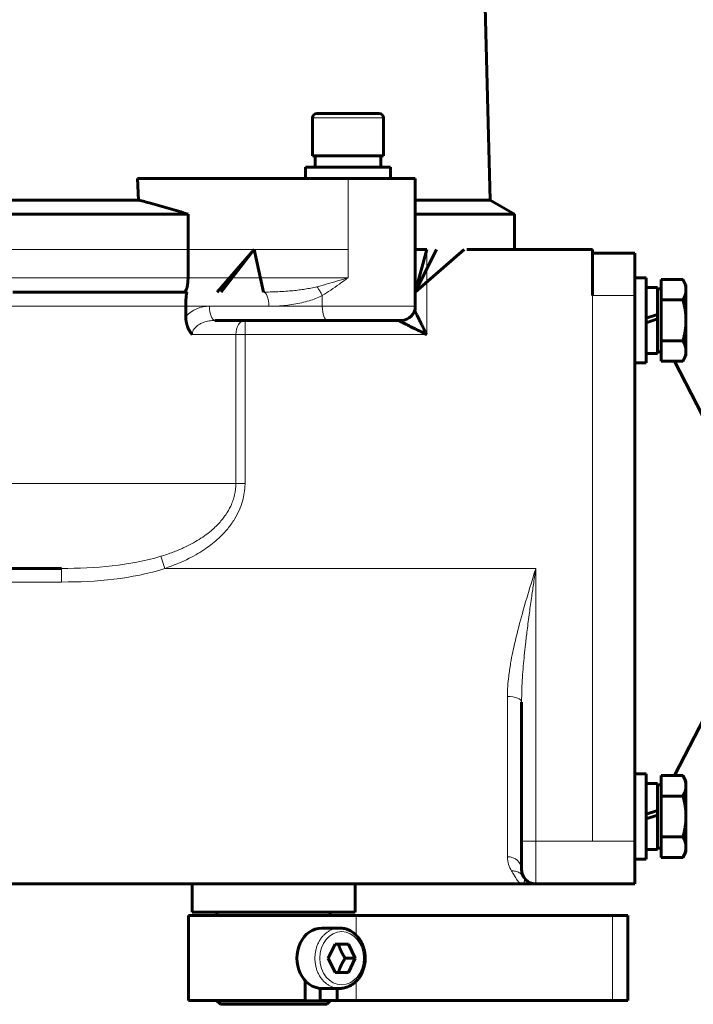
# Model space of a CAD drawing. Header units: millimetres. Extents: x 968 to 1714, y -499 to 290.
# Tile 25 of 27: x 1482 to 1577, y 4 to 143. Entities that reach past the tile are written whole.
import ezdxf

# ---------------------------------------------------------------- set-up
doc = ezdxf.new("R2010")
doc.units = ezdxf.units.MM
doc.linetypes.add('K5LT_BASIC', pattern=[0])
doc.linetypes.add('K5LT_THIN', pattern=[0])
doc.styles.add('KDIMTEXTSTYLE', font='GOST_AU.SHX', dxfattribs={"width": 0.96, "oblique": 15, "height": 5})
doc.styles.add('KTEXTSTYLE', font='GOST_AU.SHX', dxfattribs={"width": 0.96, "height": 5})
doc.dimstyles.new('KDIMSTYLE (1.00)', dxfattribs={"dimtxt": 5, "dimasz": 1, "dimexe": 2, "dimexo": 0, "dimgap": 1, "dimtad": 1, "dimtxsty": 'KDIMTEXTSTYLE', "dimsah": 1, "dimcen": 0, "dimdle": 1, "dimadec": 0, "dimazin": 0, "dimtfac": 0.667, "dimtmove": 0, "dimatfit": 3, "dimfxl": 1, "dimtvp": 1, "dimtolj": 1, "dimtzin": 0, "dimarcsym": 0})

# ---------------------------------------------------------------- blocks, each defined once
blk = doc.blocks.new('D8')
for points in [[(1430.44, 277.23), (1430.94, 277.88), (1425.94, 277.23), (1430.94, 276.57)], [(1619.44, 277.23), (1614.44, 277.88), (1614.94, 277.23), (1614.44, 276.57)]]:
    blk.add_hatch(color=7).paths.add_polyline_path(points)
at = {"color": 7, "linetype": 'K5LT_THIN', "lineweight": 18}
for p, q in [((1425.94, 261), (1425.94, 279.23)), ((1425.94, 277.23), (1430.94, 277.88)), ((1430.94, 277.88), (1430.44, 277.23)), ((1614.94, 277.23), (1614.44, 277.88)), ((1614.44, 277.88), (1619.44, 277.23)), ((1619.44, 121.2), (1619.44, 279.23)), ((1430.94, 276.57), (1425.94, 277.23)), ((1425.94, 277.23), (1619.44, 277.23)), ((1430.44, 277.23), (1430.94, 276.57)), ((1619.44, 277.23), (1614.44, 276.57)), ((1614.44, 276.57), (1614.94, 277.23))]:
    blk.add_line(p, q, dxfattribs=at)
blk.add_wipeout([(1515.83, 278.23), (1515.83, 285.36), (1529, 285.36), (1529, 278.23)])
at = {"color": 7, "insert": (1515.83, 284.76), "char_height": 5, "attachment_point": 1, "style": 'KTEXTSTYLE'}
blk.add_mtext('\\H3.5;\\W0.965;\\Q15;\\Q15;\\H5.00;193,5', dxfattribs=at)
blk = doc.blocks.new('KDIMARROW_01')
blk.add_hatch(color=0).paths.add_polyline_path([(-5, -0.66), (0, 0), (-5, 0.66), (-4.5, 0)])
at = {"color": 0, "linetype": 'K5LT_THIN', "lineweight": 18}
for p, q in [((-4.5, 0), (-5, 0.66)), ((-5, 0.66), (0, 0)), ((0, 0), (-5, -0.66)), ((-5, -0.66), (-4.5, 0)), ((0, 0), (-1, 0))]:
    blk.add_line(p, q, dxfattribs=at)

msp = doc.modelspace()

# ---------------------------------------------------------------- linework, layer by layer
at = {"color": 150, "linetype": 'K5LT_BASIC', "lineweight": 60, "true_color": 0x0080ff}
for p, q in [((1545.672, 225.762), (1548.508, 117.481)), ((1532.84, 129.7), (1524.04, 129.7)), ((1530.94, 129.7), (1532.84, 129.7)), ((1523.44, 129.1), (1523.44, 123.7)), ((1533.44, 129.1), (1533.44, 123.7)), ((1533.44, 123.7), (1523.44, 123.7)), ((1523.79, 122.1), (1523.79, 123.7)), ((1533.09, 122.1), (1533.09, 123.7)), ((1522.44, 120.5), (1522.44, 122.1)), ((1528.44, 122.1), (1522.44, 122.1)), ((1534.44, 122.1), (1528.44, 122.1)), ((1534.44, 120.5), (1534.44, 122.1)), ((1528.44, 120.5), (1498.721, 120.5)), ((1498.892, 117.481), (1498.721, 120.5)), ((1537.94, 120.5), (1528.44, 120.5)), ((1537.94, 110.5), (1537.94, 120.5)), ((1412.987, 117.481), (1498.892, 117.481)), ((1537.94, 117.481), (1548.508, 117.481)), ((1548.508, 117.481), (1551.94, 115.5)), ((1406.02, 115.5), (1505.859, 115.5)), ((1505.859, 110.5), (1505.859, 115.5)), ((1537.94, 110.5), (1537.94, 116.5)), ((1537.94, 115.5), (1551.94, 115.5)), ((1551.94, 110.5), (1551.94, 115.5)), ((1537.94, 110.5), (1537.94, 111.2)), ((1505.859, 106.5), (1505.859, 110.5)), ((1515.213, 110.5), (1509.992, 104.5)), ((1515.213, 110.5), (1510.544, 104.5)), ((1515.213, 110.5), (1516.495, 104.5)), ((1539.541, 110.5), (1537.94, 110.5)), ((1537.94, 110.5), (1537.94, 108.1)), ((1537.94, 110.5), (1537.94, 105.503)), ((1537.94, 104.5), (1544.856, 110.5)), ((1537.94, 104.5), (1540.94, 110.5)), ((1537.94, 104.5), (1539.541, 110.5)), ((1562.94, 110.5), (1545.19, 110.5)), ((1562.94, 110.5), (1562.94, 104)), ((1562.94, 110), (1568.94, 110)), ((1568.94, 104), (1568.94, 110)), ((1537.94, 104.5), (1537.94, 106.498)), ((1537.94, 104.5), (1537.94, 106.497)), ((1537.94, 105.695), (1537.94, 105.697)), ((1537.94, 104.5), (1537.94, 105.697)), ((1537.94, 105.695), (1537.94, 105.693)), ((1537.94, 105.688), (1537.94, 105.695)), ((1537.94, 105.695), (1537.94, 105.695)), ((1537.94, 104.5), (1537.94, 105.695)), ((1537.94, 105.695), (1537.94, 105.695)), ((1537.94, 105.695), (1537.94, 105.612)), ((1537.94, 104.5), (1537.94, 105.693)), ((1537.94, 105.612), (1537.94, 105.688)), ((1537.94, 105.549), (1537.94, 105.645)), ((1537.94, 105.645), (1537.94, 105.549)), ((1537.94, 105.549), (1537.94, 105.612)), ((1537.94, 105.612), (1537.94, 105.549)), ((1568.94, 106.5), (1570.54, 106.5)), ((1570.54, 94.5), (1570.54, 106.5)), ((1572.64, 106.274), (1575.693, 106.274)), ((1572.64, 103.387), (1572.64, 106.274)), ((1576.14, 105.5), (1575.693, 106.274)), ((1575.693, 106.274), (1575.693, 106.273)), ((1481.151, 104.5), (1482.767, 104.5)), ((1482.767, 104.5), (1483.907, 104.5)), ((1483.907, 104.5), (1496.125, 104.5)), ((1496.125, 104.5), (1498.023, 104.5)), ((1498.023, 104.5), (1498.94, 104.5)), ((1498.94, 104.5), (1499.129, 104.5)), ((1499.129, 104.5), (1505.295, 104.5)), ((1505.295, 104.5), (1505.759, 104.5)), ((1537.94, 105.503), (1537.94, 105.549)), ((1537.94, 104.5), (1537.94, 105.549)), ((1537.94, 105.503), (1537.94, 105.549)), ((1537.94, 105.549), (1537.94, 105.503)), ((1537.94, 105.502), (1537.94, 105.503)), ((1537.94, 105.379), (1537.94, 105.502)), ((1537.94, 105.381), (1537.94, 102.5)), ((1537.94, 104.5), (1537.94, 105.379)), ((1537.94, 104.504), (1537.94, 104.509)), ((1537.94, 104.509), (1537.94, 104.509)), ((1537.94, 104.509), (1537.94, 104.509)), ((1537.94, 104.5), (1537.94, 104.509)), ((1537.94, 104.5), (1537.94, 104.504)), ((1537.94, 104.504), (1537.94, 104.503)), ((1537.94, 104.5), (1537.94, 104.503)), ((1537.94, 104.503), (1537.94, 104.5)), ((1537.94, 104.5), (1537.94, 104.503)), ((1537.94, 104.5), (1537.94, 104.264)), ((1537.94, 104.5), (1537.94, 104.5)), ((1537.94, 104.5), (1537.94, 104.5)), ((1537.94, 104.5), (1537.94, 104.5)), ((1537.94, 104.5), (1537.94, 104.5)), ((1570.54, 105.15), (1572.14, 105.15)), ((1572.14, 101.34), (1572.14, 105.15)), ((1572.64, 104.95), (1572.14, 104.95)), ((1576.14, 105.5), (1576.14, 104.83)), ((1576.14, 104.83), (1576.14, 100.5)), ((1568.94, 27), (1568.94, 104)), ((1572.64, 103.387), (1575.693, 103.387)), ((1572.64, 97.613), (1572.64, 103.387)), ((1505.537, 101.046), (1505.537, 102.5)), ((1509.653, 100.5), (1525.569, 100.5)), ((1525.569, 100.5), (1535.94, 100.5)), ((1570.54, 100.82), (1572.14, 101.34)), ((1572.14, 100.7), (1570.54, 100.18)), ((1572.14, 100.7), (1572.14, 101.34)), ((1572.14, 95.85), (1572.14, 100.7)), ((1576.14, 100.5), (1576.14, 96.17)), ((1572.64, 97.613), (1575.693, 97.613)), ((1572.64, 94.726), (1572.64, 97.613)), ((1572.64, 96.05), (1572.14, 96.05)), ((1576.14, 96.17), (1576.14, 95.5)), ((1568.94, 94.5), (1570.54, 94.5)), ((1570.54, 95.85), (1572.14, 95.85)), ((1572.64, 94.726), (1575.693, 94.726)), ((1580.94, 82.262), (1574.503, 94.726)), ((1576.14, 95.5), (1575.693, 94.726)), ((1575.693, 94.727), (1575.693, 94.726)), ((1396.308, 65.5), (1488.002, 65.5)), ((1580.94, 48.738), (1574.503, 36.274)), ((1552.94, 46.632), (1552.94, 27)), ((1568.94, 36.5), (1570.54, 36.5)), ((1570.54, 24.5), (1570.54, 36.5)), ((1572.64, 33.387), (1572.64, 36.274)), ((1572.64, 36.274), (1575.693, 36.274)), ((1575.693, 36.274), (1575.693, 36.273)), ((1576.14, 35.5), (1575.693, 36.274)), ((1570.54, 35.15), (1572.14, 35.15)), ((1572.14, 31.34), (1572.14, 35.15)), ((1572.64, 34.95), (1572.14, 34.95)), ((1576.14, 35.5), (1576.14, 34.83)), ((1576.14, 34.83), (1576.14, 30.5)), ((1572.64, 27.613), (1572.64, 33.387)), ((1572.64, 33.387), (1575.693, 33.387)), ((1570.54, 30.82), (1572.14, 31.34)), ((1572.14, 30.7), (1570.54, 30.18)), ((1572.14, 30.7), (1572.14, 31.34)), ((1572.14, 25.85), (1572.14, 30.7)), ((1576.14, 30.5), (1576.14, 26.17)), ((1552.94, 27), (1552.94, 23)), ((1568.94, 21), (1568.94, 27)), ((1572.64, 27.613), (1575.693, 27.613)), ((1572.64, 24.726), (1572.64, 27.613)), ((1570.54, 25.85), (1572.14, 25.85)), ((1572.64, 26.05), (1572.14, 26.05)), ((1576.14, 25.5), (1575.693, 24.726)), ((1576.14, 26.17), (1576.14, 25.5)), ((1568.94, 24.5), (1570.54, 24.5)), ((1572.64, 24.726), (1575.693, 24.726)), ((1470.844, 21), (1552.94, 21)), ((1506.44, 17), (1506.44, 21)), ((1529.44, 17), (1529.44, 21)), ((1552.939, 21), (1552.939, 21)), ((1552.939, 21), (1552.939, 21)), ((1552.939, 21), (1552.94, 21)), ((1552.94, 21), (1552.94, 21)), ((1552.94, 21), (1552.943, 21)), ((1552.94, 21), (1552.94, 21)), ((1552.94, 21), (1552.94, 21)), ((1552.94, 21), (1552.943, 21)), ((1552.943, 21), (1552.945, 21)), ((1552.943, 21), (1552.945, 21)), ((1552.945, 21), (1554.94, 21)), ((1552.945, 21), (1552.945, 21)), ((1554.94, 21), (1554.425, 21)), ((1554.94, 21), (1562.94, 21)), ((1562.94, 21), (1568.94, 21)), ((1529.44, 17), (1506.44, 17)), ((1509.94, 17), (1509.94, 16.547)), ((1525.94, 17), (1525.94, 16.547)), ((1505.94, 16.547), (1505.94, 4.547)), ((1529.588, 16.547), (1505.94, 16.547)), ((1565.759, 16.547), (1529.588, 16.547)), ((1567.915, 16.547), (1565.759, 16.547)), ((1567.915, 16.547), (1567.915, 4.547)), ((1527.274, 14.75), (1524.728, 14.75)), ((1525.652, 10.5), (1526.604, 12.5)), ((1526.604, 12.5), (1528.509, 12.5)), ((1528.509, 12.5), (1529.461, 10.5)), ((1526.604, 8.5), (1525.652, 10.5)), ((1529.461, 10.5), (1528.047, 10.5)), ((1529.461, 10.5), (1528.509, 8.5)), ((1528.509, 8.5), (1526.604, 8.5)), ((1522.391, 4.547), (1522.391, 7.333)), ((1524.503, 4.547), (1524.503, 6.259)), ((1527.274, 6.25), (1524.728, 6.25)), ((1526.895, 6.25), (1526.895, 4.547)), ((1505.94, 4.547), (1522.391, 4.547)), ((1509.94, 4.547), (1509.94, 4.5)), ((1510.44, 4), (1509.94, 4.5)), ((1525.94, 4.5), (1509.94, 4.5)), ((1526.895, 4.547), (1524.503, 4.547)), ((1525.44, 4), (1525.94, 4.5)), ((1525.94, 4.547), (1525.94, 4.5)), ((1526.895, 4.547), (1529.588, 4.547)), ((1529.588, 4.547), (1565.759, 4.547)), ((1565.759, 4.547), (1567.915, 4.547)), ((1510.44, 4), (1525.44, 4))]:
    msp.add_line(p, q, dxfattribs=at)
at = {"color": 7, "linetype": 'K5LT_THIN', "lineweight": 18}
for p, q in [((1523.44, 129.1), (1533.44, 129.1)), ((1528.44, 110.5), (1528.44, 120.5)), ((1406.02, 110.5), (1505.859, 110.5)), ((1528.44, 110.5), (1505.859, 110.5)), ((1528.44, 110.5), (1528.44, 106.5)), ((1539.541, 98.5), (1539.541, 110.5)), ((1505.859, 106.5), (1406.02, 106.5)), ((1528.44, 106.5), (1505.859, 106.5)), ((1524.804, 104.003), (1524.804, 102.5)), ((1562.94, 104), (1568.94, 104)), ((1562.94, 27), (1562.94, 104)), ((1407.221, 102.5), (1505.537, 102.5)), ((1505.537, 102.5), (1508.888, 102.5)), ((1517.261, 102.5), (1508.888, 102.5)), ((1524.804, 102.5), (1517.261, 102.5)), ((1537.94, 102.5), (1524.804, 102.5)), ((1513.905, 98.5), (1513.905, 100.5)), ((1506.442, 98.5), (1512.624, 98.5)), ((1512.624, 98.5), (1513.905, 98.5)), ((1512.624, 98.5), (1512.624, 77.5)), ((1513.905, 98.5), (1539.541, 98.5)), ((1513.905, 77.5), (1513.905, 98.5)), ((1380.913, 77.5), (1512.624, 77.5)), ((1512.624, 77.5), (1513.905, 77.5)), ((1502.027, 67.214), (1502.601, 65.5)), ((1488.002, 63.586), (1488.002, 65.5)), ((1554.94, 65.5), (1502.601, 65.5)), ((1554.94, 27), (1554.94, 65.5)), ((1470.844, 63.586), (1488.002, 63.586)), ((1550.94, 47.444), (1550.94, 24.828)), ((1552.94, 27), (1554.94, 27)), ((1554.94, 21), (1554.94, 27)), ((1562.94, 27), (1554.94, 27)), ((1562.94, 27), (1568.94, 27)), ((1552.94, 21), (1552.94, 21)), ((1529.588, 16.547), (1529.588, 13.753)), ((1565.759, 16.547), (1565.759, 4.547)), ((1529.588, 7.247), (1529.588, 4.547))]:
    msp.add_line(p, q, dxfattribs=at)
at = {"color": 150, "linetype": 'K5LT_BASIC', "lineweight": 60, "true_color": 0x0080ff}
for centre, radius, start, end in [((1524.04, 129.1), 0.6, 90, 180), ((1532.84, 129.1), 0.6, 0, 90), ((1535.94, 102.5), 2, 270, 0), ((1554.94, 23), 2, 180, 270), ((1554.94, 23), 2, 180, 211.49669)]:
    msp.add_arc(centre, radius, start, end, dxfattribs=at)
at = {"color": 7, "linetype": 'K5LT_THIN', "lineweight": 18}
for centre, major_axis, ratio, start_param, end_param in [((1516.495, 102.5), (0, 2), 0.3826834, 4.712389, 6.2831853), ((1509.653, 102.5), (0, -2), 0.3826834, 4.712389, 6.2831853), ((1525.569, 102.5), (0, -2), 0.3826834, 4.712389, 6.2831853), ((1513.905, 98.5), (0, 2), 0.6405028, 0, 1.5707963), ((1550.94, 46.632), (2, 0), 0.4057626, 0, 1.5707963), ((1550.94, 23), (-2, 0), 0.9139785, 3.1415927, 4.712389)]:
    msp.add_ellipse(centre, major_axis=major_axis, ratio=ratio, start_param=start_param, end_param=end_param, dxfattribs=at)
at = {"color": 150, "linetype": 'K5LT_BASIC', "lineweight": 60, "true_color": 0x0080ff}
msp.add_ellipse((1524.728, 10.5), major_axis=(0, 4.25), ratio=0.8246091, start_param=0, end_param=3.1415927, dxfattribs=at)
at = {"color": 7, "linetype": 'K5LT_THIN', "lineweight": 18}
msp.add_ellipse((1527.556, 10.5), major_axis=(0, -3.75), ratio=0.8246091, dxfattribs=at)
at = {"color": 150, "linetype": 'K5LT_BASIC', "lineweight": 60, "true_color": 0x0080ff}
for points, knots in [([(1505.859, 115.5), (1504.967, 115.768), (1503.192, 116.29), (1500.875, 116.944), (1499.449, 117.332), (1498.892, 117.481)], [0, 0, 0, 0, 0.3772888, 0.755731, 1, 1, 1, 1]), ([(1505.295, 104.5), (1505.324, 104.5), (1505.376, 104.514), (1505.443, 104.565), (1505.496, 104.627), (1505.543, 104.699), (1505.589, 104.788), (1505.634, 104.895), (1505.671, 105.003), (1505.703, 105.112), (1505.731, 105.224), (1505.759, 105.353), (1505.784, 105.493), (1505.805, 105.634), (1505.821, 105.771), (1505.835, 105.914), (1505.848, 106.081), (1505.857, 106.279), (1505.86, 106.424), (1505.859, 106.5)], [0, 0, 0, 0, 0.0987988, 0.1769819, 0.2345494, 0.288672, 0.3528616, 0.4146759, 0.4723044, 0.5166164, 0.5641971, 0.615384, 0.6710512, 0.7216242, 0.7664184, 0.8111939, 0.8639609, 0.9288163, 1, 1, 1, 1]), ([(1576.14, 104.83), (1576.14, 104.856), (1576.139, 104.907), (1576.135, 104.983), (1576.128, 105.058), (1576.119, 105.133), (1576.108, 105.206), (1576.094, 105.277), (1576.079, 105.347), (1576.062, 105.416), (1576.043, 105.484), (1576.023, 105.55), (1576.002, 105.613), (1575.98, 105.674), (1575.957, 105.733), (1575.934, 105.79), (1575.911, 105.844), (1575.888, 105.897), (1575.864, 105.948), (1575.841, 105.998), (1575.817, 106.046), (1575.792, 106.093), (1575.768, 106.139), (1575.736, 106.199), (1575.71, 106.244), (1575.693, 106.274)], [0, 0, 0, 0, 0.0552444, 0.1102296, 0.1648461, 0.2185278, 0.271681, 0.3232257, 0.3737216, 0.4227073, 0.471251, 0.5176954, 0.562492, 0.604653, 0.6457939, 0.684383, 0.7214225, 0.756322, 0.7906644, 0.8234505, 0.8552327, 0.8855396, 0.9154263, 0.9442792, 1, 1, 1, 1]), ([(1505.759, 104.5), (1505.746, 104.5), (1505.722, 104.48), (1505.689, 104.401), (1505.662, 104.297), (1505.639, 104.178), (1505.619, 104.044), (1505.602, 103.903), (1505.587, 103.758), (1505.576, 103.618), (1505.567, 103.489), (1505.56, 103.376), (1505.554, 103.265), (1505.549, 103.146), (1505.545, 103.016), (1505.541, 102.884), (1505.539, 102.756), (1505.537, 102.629), (1505.538, 102.544), (1505.537, 102.5)], [0, 0, 0, 0, 0.1213716, 0.225238, 0.3083391, 0.3878432, 0.4601236, 0.5265535, 0.5874697, 0.6430799, 0.6898409, 0.7277526, 0.7616422, 0.800881, 0.8433902, 0.8855415, 0.9233938, 0.9608065, 1, 1, 1, 1]), ([(1575.693, 103.387), (1575.713, 103.421), (1575.75, 103.488), (1575.803, 103.587), (1575.851, 103.683), (1575.894, 103.776), (1575.934, 103.867), (1575.969, 103.957), (1576.001, 104.044), (1576.029, 104.13), (1576.054, 104.216), (1576.076, 104.302), (1576.095, 104.387), (1576.111, 104.474), (1576.124, 104.561), (1576.133, 104.65), (1576.138, 104.74), (1576.14, 104.8), (1576.14, 104.83)], [0, 0, 0, 0, 0.0656325, 0.1305493, 0.1941856, 0.2561825, 0.3173359, 0.3775674, 0.4372721, 0.4966619, 0.5561567, 0.6161354, 0.6766715, 0.738516, 0.8014058, 0.8660947, 0.9322184, 1, 1, 1, 1]), ([(1576.14, 100.5), (1576.14, 100.602), (1576.138, 100.707), (1576.132, 100.859), (1576.128, 100.958), (1576.119, 101.105), (1576.108, 101.251), (1576.097, 101.362), (1576.087, 101.457), (1576.077, 101.549), (1576.062, 101.672), (1576.043, 101.807), (1576.023, 101.939), (1576.002, 102.066), (1575.98, 102.188), (1575.957, 102.306), (1575.934, 102.42), (1575.911, 102.528), (1575.888, 102.633), (1575.864, 102.735), (1575.841, 102.835), (1575.817, 102.931), (1575.792, 103.026), (1575.768, 103.118), (1575.736, 103.238), (1575.71, 103.327), (1575.693, 103.387)], [0, 0, 0, 0, 0.1102296, 0.1127054, 0.1648461, 0.2185278, 0.271681, 0.3232257, 0.3388252, 0.3737216, 0.4227073, 0.471251, 0.5176954, 0.562492, 0.604653, 0.6457939, 0.684383, 0.7214225, 0.756322, 0.7906644, 0.8234505, 0.8552327, 0.8855396, 0.9154263, 0.9442792, 1, 1, 1, 1]), ([(1539.541, 98.5), (1539.412, 98.759), (1539.173, 99.237), (1538.855, 99.873), (1538.598, 100.388), (1538.388, 100.808), (1538.208, 101.167), (1538.049, 101.485), (1537.931, 101.722), (1537.866, 101.851), (1537.845, 101.893)], [0, 0, 0, 0, 0.12359823, 0.22847044, 0.31461662, 0.39270216, 0.464212, 0.53347091, 0.60688856, 0.64464121, 0.64464121, 0.64464121, 0.64464121]), ([(1506.442, 98.5), (1506.403, 98.543), (1506.336, 98.625), (1506.253, 98.74), (1506.19, 98.835), (1506.137, 98.92), (1506.081, 99.011), (1506.024, 99.112), (1505.969, 99.214), (1505.921, 99.313), (1505.876, 99.414), (1505.829, 99.523), (1505.785, 99.637), (1505.743, 99.756), (1505.705, 99.879), (1505.668, 100.011), (1505.637, 100.142), (1505.61, 100.271), (1505.587, 100.402), (1505.568, 100.537), (1505.553, 100.681), (1505.543, 100.819), (1505.538, 100.943), (1505.537, 101.015), (1505.537, 101.046)], [0, 0, 0, 0, 0.0670411, 0.1212705, 0.1606314, 0.1958311, 0.2344805, 0.2800184, 0.3243246, 0.3626388, 0.4009365, 0.4451687, 0.4921085, 0.5333814, 0.5817691, 0.6301606, 0.6803754, 0.7245346, 0.7709939, 0.8211765, 0.869323, 0.9246905, 0.96747, 1, 1, 1, 1]), ([(1535.541, 100.5), (1535.541, 100.5), (1535.569, 100.486), (1535.678, 100.431), (1535.831, 100.355), (1536.028, 100.256), (1536.278, 100.131), (1536.566, 99.987), (1536.879, 99.831), (1537.222, 99.659), (1537.617, 99.461), (1538.088, 99.226), (1538.599, 98.971), (1539.093, 98.724), (1539.402, 98.57), (1539.541, 98.5)], [0, 0, 0, 0, 0.0945667, 0.1761059, 0.245728, 0.3193158, 0.3953414, 0.4689497, 0.538285, 0.6048751, 0.6781313, 0.761356, 0.8524411, 0.9334232, 1, 1, 1, 1]), ([(1575.693, 97.613), (1575.713, 97.681), (1575.75, 97.815), (1575.803, 98.013), (1575.851, 98.206), (1575.894, 98.393), (1575.934, 98.575), (1575.969, 98.753), (1576.001, 98.928), (1576.026, 99.084), (1576.043, 99.198), (1576.059, 99.312), (1576.076, 99.443), (1576.095, 99.615), (1576.111, 99.787), (1576.124, 99.962), (1576.13, 100.087), (1576.137, 100.268), (1576.14, 100.389), (1576.14, 100.5)], [0, 0, 0, 0, 0.0656325, 0.1305493, 0.1941856, 0.2561825, 0.3173359, 0.3775674, 0.4372721, 0.4966619, 0.5387719, 0.5561567, 0.6161354, 0.6766715, 0.738516, 0.8014058, 0.8660947, 0.8749546, 1, 1, 1, 1]), ([(1576.14, 96.17), (1576.14, 96.196), (1576.139, 96.247), (1576.135, 96.323), (1576.128, 96.398), (1576.119, 96.472), (1576.108, 96.545), (1576.094, 96.617), (1576.079, 96.687), (1576.062, 96.756), (1576.043, 96.823), (1576.023, 96.889), (1576.002, 96.953), (1575.98, 97.014), (1575.957, 97.073), (1575.934, 97.13), (1575.911, 97.184), (1575.888, 97.236), (1575.864, 97.287), (1575.841, 97.337), (1575.817, 97.386), (1575.792, 97.433), (1575.768, 97.479), (1575.736, 97.539), (1575.71, 97.583), (1575.693, 97.613)], [0, 0, 0, 0, 0.0552444, 0.1102296, 0.1648461, 0.2185278, 0.271681, 0.3232257, 0.3737216, 0.4227073, 0.471251, 0.5176954, 0.562492, 0.604653, 0.6457939, 0.684383, 0.7214225, 0.756322, 0.7906644, 0.8234505, 0.8552327, 0.8855396, 0.9154263, 0.9442792, 1, 1, 1, 1]), ([(1575.693, 94.726), (1575.713, 94.76), (1575.75, 94.828), (1575.803, 94.927), (1575.851, 95.023), (1575.894, 95.116), (1575.934, 95.207), (1575.969, 95.296), (1576.001, 95.384), (1576.029, 95.47), (1576.054, 95.556), (1576.076, 95.641), (1576.095, 95.727), (1576.111, 95.814), (1576.124, 95.901), (1576.133, 95.99), (1576.138, 96.08), (1576.14, 96.14), (1576.14, 96.17)], [0, 0, 0, 0, 0.0656325, 0.1305493, 0.1941856, 0.2561825, 0.3173359, 0.3775674, 0.4372721, 0.4966619, 0.5561567, 0.6161354, 0.6766715, 0.738516, 0.8014058, 0.8660947, 0.9322184, 1, 1, 1, 1]), ([(1576.14, 34.83), (1576.14, 34.856), (1576.139, 34.907), (1576.135, 34.983), (1576.128, 35.058), (1576.119, 35.133), (1576.108, 35.206), (1576.094, 35.277), (1576.079, 35.347), (1576.062, 35.416), (1576.043, 35.484), (1576.023, 35.55), (1576.002, 35.613), (1575.98, 35.674), (1575.957, 35.733), (1575.934, 35.79), (1575.911, 35.844), (1575.888, 35.897), (1575.864, 35.948), (1575.841, 35.998), (1575.817, 36.046), (1575.792, 36.093), (1575.768, 36.139), (1575.736, 36.199), (1575.71, 36.244), (1575.693, 36.274)], [0, 0, 0, 0, 0.0552444, 0.1102296, 0.1648461, 0.2185278, 0.271681, 0.3232257, 0.3737216, 0.4227073, 0.471251, 0.5176954, 0.562492, 0.604653, 0.6457939, 0.684383, 0.7214225, 0.756322, 0.7906644, 0.8234505, 0.8552327, 0.8855396, 0.9154263, 0.9442792, 1, 1, 1, 1]), ([(1575.693, 33.387), (1575.713, 33.421), (1575.75, 33.488), (1575.803, 33.587), (1575.851, 33.683), (1575.894, 33.776), (1575.934, 33.867), (1575.969, 33.957), (1576.001, 34.044), (1576.029, 34.13), (1576.054, 34.216), (1576.076, 34.302), (1576.095, 34.387), (1576.111, 34.474), (1576.124, 34.561), (1576.133, 34.65), (1576.138, 34.74), (1576.14, 34.8), (1576.14, 34.83)], [0, 0, 0, 0, 0.0656325, 0.1305493, 0.1941856, 0.2561825, 0.3173359, 0.3775674, 0.4372721, 0.4966619, 0.5561567, 0.6161354, 0.6766715, 0.738516, 0.8014058, 0.8660947, 0.9322184, 1, 1, 1, 1]), ([(1576.14, 30.5), (1576.14, 30.602), (1576.138, 30.707), (1576.132, 30.859), (1576.128, 30.958), (1576.119, 31.105), (1576.108, 31.251), (1576.097, 31.362), (1576.087, 31.457), (1576.077, 31.549), (1576.062, 31.672), (1576.043, 31.807), (1576.023, 31.939), (1576.002, 32.066), (1575.98, 32.188), (1575.957, 32.306), (1575.934, 32.42), (1575.911, 32.528), (1575.888, 32.633), (1575.864, 32.735), (1575.841, 32.835), (1575.817, 32.931), (1575.792, 33.026), (1575.768, 33.118), (1575.736, 33.238), (1575.71, 33.327), (1575.693, 33.387)], [0, 0, 0, 0, 0.1102296, 0.1127054, 0.1648461, 0.2185278, 0.271681, 0.3232257, 0.3388252, 0.3737216, 0.4227073, 0.471251, 0.5176954, 0.562492, 0.604653, 0.6457939, 0.684383, 0.7214225, 0.756322, 0.7906644, 0.8234505, 0.8552327, 0.8855396, 0.9154263, 0.9442792, 1, 1, 1, 1]), ([(1575.693, 27.613), (1575.713, 27.681), (1575.75, 27.815), (1575.803, 28.013), (1575.851, 28.206), (1575.894, 28.393), (1575.934, 28.575), (1575.969, 28.753), (1576.001, 28.928), (1576.026, 29.084), (1576.043, 29.198), (1576.059, 29.312), (1576.076, 29.443), (1576.095, 29.615), (1576.111, 29.787), (1576.124, 29.962), (1576.13, 30.087), (1576.137, 30.268), (1576.14, 30.389), (1576.14, 30.5)], [0, 0, 0, 0, 0.0656325, 0.1305493, 0.1941856, 0.2561825, 0.3173359, 0.3775674, 0.4372721, 0.4966619, 0.5387719, 0.5561567, 0.6161354, 0.6766715, 0.738516, 0.8014058, 0.8660947, 0.8749546, 1, 1, 1, 1]), ([(1576.14, 26.17), (1576.14, 26.196), (1576.139, 26.247), (1576.135, 26.323), (1576.128, 26.398), (1576.119, 26.472), (1576.108, 26.545), (1576.094, 26.617), (1576.079, 26.687), (1576.062, 26.756), (1576.043, 26.823), (1576.023, 26.889), (1576.002, 26.953), (1575.98, 27.014), (1575.957, 27.073), (1575.934, 27.13), (1575.911, 27.184), (1575.888, 27.236), (1575.864, 27.287), (1575.841, 27.337), (1575.817, 27.386), (1575.792, 27.433), (1575.768, 27.479), (1575.736, 27.539), (1575.71, 27.583), (1575.693, 27.613)], [0, 0, 0, 0, 0.0552444, 0.1102296, 0.1648461, 0.2185278, 0.271681, 0.3232257, 0.3737216, 0.4227073, 0.471251, 0.5176954, 0.562492, 0.604653, 0.6457939, 0.684383, 0.7214225, 0.756322, 0.7906644, 0.8234505, 0.8552327, 0.8855396, 0.9154263, 0.9442792, 1, 1, 1, 1]), ([(1575.693, 24.726), (1575.713, 24.76), (1575.75, 24.828), (1575.803, 24.927), (1575.851, 25.023), (1575.894, 25.116), (1575.934, 25.207), (1575.969, 25.296), (1576.001, 25.384), (1576.029, 25.47), (1576.054, 25.556), (1576.076, 25.641), (1576.095, 25.727), (1576.111, 25.814), (1576.124, 25.901), (1576.133, 25.99), (1576.138, 26.08), (1576.14, 26.14), (1576.14, 26.17)], [0, 0, 0, 0, 0.0656325, 0.1305493, 0.1941856, 0.2561825, 0.3173359, 0.3775674, 0.4372721, 0.4966619, 0.5561567, 0.6161354, 0.6766715, 0.738516, 0.8014058, 0.8660947, 0.9322184, 1, 1, 1, 1]), ([(1553.003, 22.496), (1553.003, 22.496), (1553.004, 22.495), (1553.004, 22.493), (1553.004, 22.492), (1553.005, 22.488), (1553.006, 22.486), (1553.008, 22.479), (1553.009, 22.474), (1553.013, 22.459), (1553.016, 22.45), (1553.02, 22.437), (1553.021, 22.433), (1553.022, 22.427), (1553.023, 22.425), (1553.025, 22.419), (1553.026, 22.417), (1553.028, 22.409), (1553.03, 22.403), (1553.035, 22.388), (1553.038, 22.377), (1553.048, 22.346), (1553.056, 22.326), (1553.077, 22.269), (1553.092, 22.232), (1553.123, 22.161), (1553.14, 22.126), (1553.182, 22.044), (1553.207, 21.999), (1553.234, 21.955)], [0, 0, 0, 0, 0.0660166, 0.0660166, 0.1815456, 0.1815456, 0.4126036, 0.4126036, 0.8747196, 0.8747196, 1.7989516, 1.7989516, 2.135938, 2.135938, 2.3863221, 2.3863221, 2.6533991, 2.6533991, 3.1708602, 3.1708602, 4.2057823, 4.2057823, 6.2422407, 6.2422407, 10.0422407, 10.0422407, 13.8422407, 13.8422407, 19, 19, 19, 19]), ([(1527.274, 14.75), (1527.387, 14.75), (1527.5, 14.744), (1527.726, 14.718), (1527.838, 14.7), (1528.062, 14.649), (1528.173, 14.617), (1528.393, 14.541), (1528.502, 14.497), (1528.718, 14.395), (1528.824, 14.338), (1529.033, 14.21), (1529.136, 14.139), (1529.336, 13.985), (1529.433, 13.902), (1529.615, 13.729), (1529.696, 13.636), (1529.788, 13.539), (1529.795, 13.531), (1529.891, 13.418), (1529.975, 13.308), (1530.136, 13.076), (1530.211, 12.954), (1530.305, 12.784), (1530.328, 12.74), (1530.369, 12.661), (1530.386, 12.625), (1530.428, 12.538), (1530.451, 12.487), (1530.498, 12.377), (1530.523, 12.317), (1530.601, 12.112), (1530.65, 11.963), (1530.734, 11.656), (1530.769, 11.498), (1530.823, 11.174), (1530.843, 11.009), (1530.865, 10.683), (1530.868, 10.523), (1530.863, 10.323), (1530.861, 10.283), (1530.851, 10.072), (1530.833, 9.901), (1530.781, 9.567), (1530.748, 9.404), (1530.697, 9.21), (1530.688, 9.175), (1530.668, 9.107), (1530.658, 9.073), (1530.633, 8.991), (1530.617, 8.943), (1530.568, 8.799), (1530.532, 8.705), (1530.436, 8.474), (1530.371, 8.34), (1530.231, 8.079), (1530.154, 7.952), (1529.991, 7.713), (1529.905, 7.6), (1529.725, 7.387), (1529.632, 7.288), (1529.471, 7.134), (1529.407, 7.077), (1529.242, 6.939), (1529.139, 6.863), (1528.928, 6.723), (1528.821, 6.66), (1528.621, 6.557), (1528.53, 6.516), (1528.327, 6.434), (1528.216, 6.396), (1527.991, 6.333), (1527.877, 6.308), (1527.65, 6.271), (1527.537, 6.259), (1527.373, 6.251), (1527.323, 6.25), (1527.274, 6.25)], [0, 0, 0, 0, 0.6225643, 0.6225643, 1.2476134, 1.2476134, 1.8763492, 1.8763492, 2.5108347, 2.5108347, 3.1578015, 3.1578015, 3.8151175, 3.8151175, 4.4858197, 4.4858197, 5.1165835, 5.1165835, 5.1729166, 5.1729166, 5.8757545, 5.8757545, 6.5956945, 6.5956945, 6.8416057, 6.8416057, 7.0384661, 7.0384661, 7.3140636, 7.3140636, 7.6290643, 7.6290643, 8.389185, 8.389185, 9.1661419, 9.1661419, 9.9613579, 9.9613579, 10.7225038, 10.7225038, 10.9122973, 10.9122973, 11.7313554, 11.7313554, 12.5287347, 12.5287347, 12.7001503, 12.7001503, 12.871632, 12.871632, 13.1168106, 13.1168106, 13.6071677, 13.6071677, 14.3412704, 14.3412704, 15.0774602, 15.0774602, 15.7967709, 15.7967709, 16.4997847, 16.4997847, 16.9478362, 16.9478362, 17.6239653, 17.6239653, 18.2871533, 18.2871533, 18.8280882, 18.8280882, 19.4675367, 19.4675367, 20.1014333, 20.1014333, 20.7268274, 20.7268274, 21, 21, 21, 21]), ([(1528.047, 10.5), (1528.031, 10.523), (1528.001, 10.569), (1527.958, 10.636), (1527.915, 10.702), (1527.874, 10.767), (1527.835, 10.83), (1527.798, 10.892), (1527.762, 10.953), (1527.727, 11.013), (1527.693, 11.072), (1527.66, 11.13), (1527.628, 11.188), (1527.597, 11.246), (1527.567, 11.304), (1527.537, 11.362), (1527.509, 11.419), (1527.481, 11.476), (1527.453, 11.536), (1527.424, 11.598), (1527.393, 11.666), (1527.363, 11.737), (1527.333, 11.808), (1527.305, 11.878), (1527.279, 11.944), (1527.256, 12.005), (1527.237, 12.057), (1527.221, 12.104), (1527.206, 12.146), (1527.192, 12.186), (1527.18, 12.223), (1527.168, 12.259), (1527.157, 12.293), (1527.143, 12.336), (1527.128, 12.386), (1527.111, 12.444), (1527.1, 12.482), (1527.094, 12.5)], [0, 0, 0, 0, 0.0299912, 0.0604497, 0.0911217, 0.121661, 0.1519218, 0.1820138, 0.212111, 0.2423193, 0.2725751, 0.302903, 0.3333175, 0.3639223, 0.3946189, 0.425413, 0.456274, 0.4872567, 0.5182696, 0.5520331, 0.588564, 0.6271701, 0.6649803, 0.7013538, 0.737106, 0.767922, 0.7944817, 0.8161231, 0.8370756, 0.8562778, 0.8744178, 0.8910823, 0.9073565, 0.9225511, 0.9504984, 0.9760783, 1, 1, 1, 1]), ([(1527.094, 8.5), (1527.101, 8.523), (1527.114, 8.569), (1527.135, 8.636), (1527.155, 8.702), (1527.176, 8.767), (1527.198, 8.83), (1527.219, 8.892), (1527.241, 8.953), (1527.263, 9.013), (1527.285, 9.072), (1527.308, 9.13), (1527.331, 9.188), (1527.356, 9.246), (1527.38, 9.304), (1527.405, 9.362), (1527.431, 9.419), (1527.458, 9.476), (1527.486, 9.536), (1527.517, 9.598), (1527.551, 9.666), (1527.588, 9.737), (1527.626, 9.808), (1527.664, 9.878), (1527.702, 9.944), (1527.737, 10.005), (1527.768, 10.057), (1527.795, 10.104), (1527.821, 10.146), (1527.845, 10.186), (1527.868, 10.223), (1527.891, 10.259), (1527.912, 10.293), (1527.939, 10.336), (1527.972, 10.386), (1528.009, 10.444), (1528.034, 10.482), (1528.047, 10.5)], [0, 0, 0, 0, 0.0299912, 0.0604497, 0.0911217, 0.121661, 0.1519218, 0.1820138, 0.212111, 0.2423193, 0.2725751, 0.302903, 0.3333175, 0.3639223, 0.3946189, 0.425413, 0.456274, 0.4872567, 0.5182696, 0.5520331, 0.588564, 0.6271701, 0.6649803, 0.7013538, 0.737106, 0.767922, 0.7944817, 0.8161231, 0.8370756, 0.8562778, 0.8744178, 0.8910823, 0.9073565, 0.9225511, 0.9504984, 0.9760783, 1, 1, 1, 1])]:
    msp.add_open_spline(points, degree=3, knots=knots, dxfattribs=at)
at = {"color": 7, "linetype": 'K5LT_THIN', "lineweight": 18}
for points in [[(1528.44, 106.5), (1527.948, 106.355), (1526.959, 106.063), (1525.481, 105.638), (1524.514, 105.375), (1524.039, 105.251)], [(1524.804, 104.003), (1525.197, 104.249), (1525.996, 104.775), (1527.217, 105.626), (1528.034, 106.21), (1528.44, 106.5)], [(1502.027, 67.214), (1497.615, 65.877), (1492.79, 65.5), (1488.002, 65.5)], [(1488.002, 63.586), (1492.914, 63.586), (1497.943, 64.007), (1502.601, 65.5)], [(1550.94, 24.828), (1550.94, 24.041), (1551.182, 23.37), (1551.529, 22.828)]]:
    msp.add_open_spline(points, degree=3, dxfattribs=at)
for points, knots in [([(1524.039, 105.251), (1523.777, 105.183), (1523.246, 105.063), (1522.395, 104.912), (1521.545, 104.791), (1520.641, 104.689), (1519.643, 104.605), (1518.567, 104.542), (1517.506, 104.507), (1516.816, 104.5), (1516.495, 104.5)], [0, 0, 0, 0, 0.1455431, 0.2723659, 0.3875528, 0.5024717, 0.6280694, 0.7611334, 0.8887593, 1, 1, 1, 1]), ([(1524.804, 104.003), (1524.756, 104.111), (1524.659, 104.313), (1524.509, 104.584), (1524.364, 104.817), (1524.234, 105.005), (1524.124, 105.149), (1524.063, 105.222), (1524.039, 105.251)], [0, 0, 0, 0, 0.2353196, 0.4402605, 0.6070909, 0.7845525, 0.9129449, 1, 1, 1, 1]), ([(1517.261, 102.5), (1517.666, 102.505), (1518.071, 102.511), (1518.871, 102.552), (1519.271, 102.584), (1520.053, 102.667), (1520.44, 102.719), (1521.191, 102.842), (1521.559, 102.914), (1522.266, 103.075), (1522.61, 103.166), (1523.263, 103.362), (1523.577, 103.47), (1524.165, 103.699), (1524.444, 103.821), (1524.736, 103.968), (1524.77, 103.985), (1524.804, 104.003)], [0, 0, 0, 0, 0.1401697, 0.1401697, 0.2803393, 0.2803393, 0.420509, 0.420509, 0.5606786, 0.5606786, 0.7008483, 0.7008483, 0.8410179, 0.8410179, 0.9811876, 0.9811876, 1, 1, 1, 1]), ([(1508.888, 102.5), (1507.69, 102.5), (1506.429, 102.015), (1505.558, 101.069), (1505.537, 101.046)], [0, 0, 0, 0, 0.97564704, 0.9999999, 0.9999999, 0.9999999, 0.9999999]), ([(1506.442, 98.5), (1506.442, 98.564), (1506.451, 98.685), (1506.49, 98.856), (1506.552, 99.024), (1506.648, 99.208), (1506.795, 99.412), (1506.989, 99.613), (1507.227, 99.806), (1507.573, 100.027), (1508.102, 100.265), (1508.834, 100.454), (1509.378, 100.5), (1509.653, 100.5)], [0, 0, 0, 0, 0.0560754, 0.1060413, 0.1512705, 0.207858, 0.2785283, 0.3526205, 0.4220523, 0.5048129, 0.646865, 0.8188319, 1, 1, 1, 1]), ([(1512.624, 77.5), (1512.624, 76.951), (1512.497, 75.86), (1511.972, 74.371), (1511.27, 73.162), (1510.59, 72.276), (1509.958, 71.587), (1509.269, 70.937), (1508.427, 70.26), (1507.436, 69.587), (1506.356, 68.961), (1505.12, 68.349), (1503.673, 67.75), (1502.598, 67.387), (1502.027, 67.214)], [0, 0, 0, 0, 0.1086172, 0.2172344, 0.3089264, 0.3803942, 0.4316378, 0.4874054, 0.5606883, 0.6357895, 0.7118259, 0.7927741, 0.8911455, 1, 1, 1, 1]), ([(1502.601, 65.5), (1503.771, 65.93), (1504.941, 66.361), (1506.852, 67.345), (1507.651, 67.803), (1509.023, 68.764), (1509.635, 69.239), (1510.641, 70.181), (1511.069, 70.627), (1511.807, 71.531), (1512.137, 71.985), (1512.681, 72.879), (1512.916, 73.318), (1513.287, 74.174), (1513.44, 74.592), (1513.665, 75.395), (1513.749, 75.785), (1513.864, 76.563), (1513.897, 76.96), (1513.905, 77.402), (1513.905, 77.451), (1513.905, 77.5)], [0, 0, 0, 0, 0.2126908, 0.2126908, 0.3682255, 0.3682255, 0.499218, 0.499218, 0.6036934, 0.6036934, 0.6980389, 0.6980389, 0.7821706, 0.7821706, 0.8574104, 0.8574104, 0.9243988, 0.9243988, 0.9916133, 0.9916133, 1, 1, 1, 1]), ([(1554.94, 65.5), (1554.388, 63.7), (1553.443, 60.631), (1552.365, 56.698), (1551.75, 54.042), (1551.364, 52.031), (1551.125, 50.427), (1550.975, 48.868), (1550.94, 47.926), (1550.94, 47.444)], [0, 0, 0, 0, 0.2959247, 0.5030807, 0.6473757, 0.73627, 0.8387342, 0.9166615, 1, 1, 1, 1]), ([(1552.94, 46.632), (1552.94, 47.24), (1552.964, 48.397), (1553.055, 50.091), (1553.173, 51.666), (1553.319, 53.234), (1553.499, 54.927), (1553.738, 56.944), (1554.034, 59.199), (1554.347, 61.438), (1554.604, 63.205), (1554.78, 64.413), (1554.879, 65.083), (1554.925, 65.404), (1554.94, 65.5)], [0, 0, 0, 0, 0.1004324, 0.1893198, 0.2735771, 0.3532044, 0.4396487, 0.5426937, 0.6721941, 0.7950385, 0.894528, 0.9496675, 0.9848248, 1, 1, 1, 1]), ([(1553.234, 21.955), (1553.179, 22.046), (1553.058, 22.206), (1552.845, 22.406), (1552.612, 22.567), (1552.353, 22.695), (1552.075, 22.783), (1551.798, 22.829), (1551.617, 22.832), (1551.529, 22.828)], [0, 0, 0, 0, 0.1610185, 0.3037721, 0.4403346, 0.5879935, 0.7352357, 0.8722454, 1, 1, 1, 1]), ([(1551.529, 22.828), (1551.596, 22.723), (1551.722, 22.518), (1551.885, 22.236), (1552.034, 21.975), (1552.174, 21.737), (1552.321, 21.505), (1552.493, 21.269), (1552.703, 21.058), (1552.854, 21), (1552.94, 21)], [0, 0, 0, 0, 0.0876703, 0.1783071, 0.2682356, 0.3638981, 0.4623281, 0.5912615, 0.7704855, 1, 1, 1, 1]), ([(1552.94, 21), (1553.02, 21), (1553.158, 21.049), (1553.289, 21.211), (1553.341, 21.36), (1553.359, 21.474), (1553.36, 21.572), (1553.348, 21.677), (1553.32, 21.783), (1553.278, 21.878), (1553.247, 21.934), (1553.234, 21.955)], [0.00109347, 0.00109347, 0.00109347, 0.00109347, 0.29700277, 0.50634338, 0.6305003, 0.70526738, 0.77362754, 0.83898866, 0.91025126, 0.96588382, 1, 1, 1, 1]), ([(1527.274, 14.75), (1527.127, 14.75), (1526.907, 14.733), (1526.616, 14.677), (1526.401, 14.619), (1526.19, 14.545), (1525.913, 14.424), (1525.581, 14.234), (1525.208, 13.947), (1524.868, 13.606), (1524.566, 13.216), (1524.307, 12.783), (1524.094, 12.314), (1523.932, 11.816), (1523.822, 11.298), (1523.767, 10.767), (1523.767, 10.231), (1523.822, 9.7), (1523.932, 9.182), (1524.095, 8.684), (1524.307, 8.216), (1524.567, 7.783), (1524.869, 7.393), (1525.209, 7.052), (1525.52, 6.813), (1525.782, 6.651), (1525.984, 6.545), (1526.191, 6.455), (1526.474, 6.356), (1526.834, 6.272), (1527.127, 6.25), (1527.274, 6.25)], [0, 0, 0, 0, 1.2802037, 1.9203056, 2.5604074, 3.2005093, 3.8406112, 5.1208149, 6.4010186, 7.6812223, 8.961426, 10.2416297, 11.5218335, 12.8020372, 14.0822409, 15.3624446, 16.6426483, 17.9228521, 19.2030558, 20.4832595, 21.7634632, 23.0436669, 24.3238706, 25.6040744, 26.8842781, 27.5243799, 28.1644818, 28.8045837, 29.4446855, 30.7248892, 32, 32, 32, 32])]:
    msp.add_open_spline(points, degree=3, knots=knots, dxfattribs=at)
at = {"color": 150, "linetype": 'K5LT_BASIC', "lineweight": 60, "true_color": 0x0080ff}
msp.add_open_spline([(1553.234, 21.955), (1553.228, 21.966), (1553.221, 21.977), (1553.215, 21.988)], degree=3, dxfattribs=at)

# ---------------------------------------------------------------- next in the draw order: dimensions: what is measured, and where the dimension line sits
at = {"color": 7}
dim = msp.add_linear_dim(base=(1425.94, 277.225), p1=(1619.44, 121.195), p2=(1425.94, 261), dimstyle='KDIMSTYLE (1.00)', override={"dimexo": 0, "dimpost": '\\H5.0;\\W0.965;\\Q15;<>', "dimblk1": 'KDIMARROW_01', "dimblk2": 'KDIMARROW_01', "dimse1": 0, "dimse2": 0, "dimclrt": 7, "dimtol": 1, "dimtp": 0, "dimtm": 0, "dimtdec": 5, "dimtolj": 1}, dxfattribs=at)
dim.commit()
dim.dimension.update_dxf_attribs({"geometry": 'D8', "text_midpoint": (1522.69, 277.225), "dimtype": 160})

doc.saveas('drawing.dxf')
